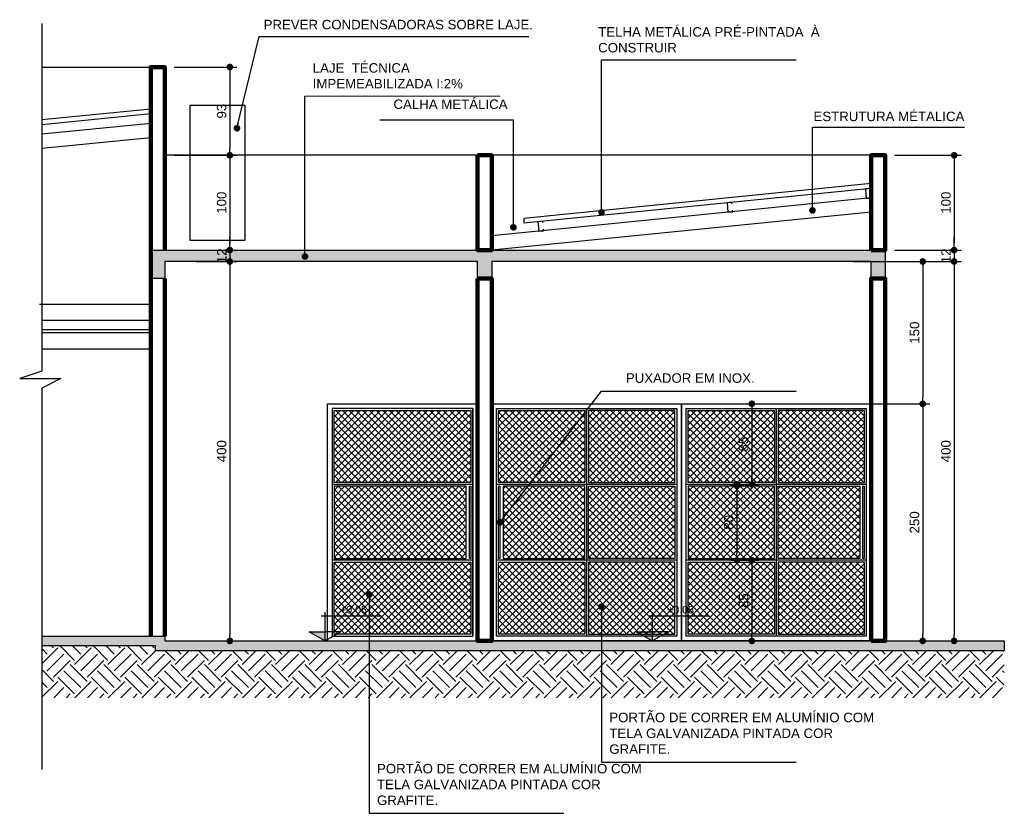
# Model space of a CAD drawing. Header units: metres. Extents: x -44 to 208, y -13 to 238.
# Tile 153 of 154: x 113.74 to 124.13, y 153.43 to 161.8. Entities that reach past the tile are written whole.
import ezdxf
from ezdxf.enums import TextEntityAlignment as Align

# ---------------------------------------------------------------- set-up
doc = ezdxf.new("R2010")
doc.units = ezdxf.units.M
doc.header["$MEASUREMENT"] = 0
doc.layers.add('ALV-ALT', color=7, linetype='Continuous', lineweight=90)
doc.layers.add('VIS-V03', color=4, linetype='Continuous', lineweight=25)
for name, color, linetype in [('CTA-GER', 35, 'Continuous'), ('ESQ-POR', 3, 'Continuous'), ('HTC - GER', 254, 'Continuous'), ('HTC-EST', 253, 'Continuous'), ('HTC-PIS', 8, 'Continuous'), ('LAY-COR', 31, 'Continuous'), ('PIS-CTE', 201, 'Continuous'), ('TXT-ESP', 40, 'Continuous'), ('VIS-V05', 31, 'Continuous'), ('VIS-V06', 9, 'Continuous')]:
    doc.layers.add(name, color=color, linetype=linetype)
doc.styles.add('ARIAL', font='arial.ttf')
doc.styles.add('Griffe', font='arial.ttf')
doc.styles.add('Texto Cota', font='arial.ttf')
doc.dimstyles.new('ARQ-1-50', dxfattribs={"dimscale": 0, "dimtxt": 0.1, "dimasz": 0.07, "dimexe": 0.075, "dimexo": 0.1, "dimgap": 0.035, "dimtad": 1, "dimdec": 0, "dimlfac": 100, "dimzin": 1, "dimdsep": 46, "dimtxsty": 'Texto Cota', "dimblk": 'DOT', "dimcen": 0.1, "dimclrd": 256, "dimclre": 256, "dimclrt": 15, "dimaunit": 1, "dimadec": 0, "dimazin": 0, "dimtfac": 1.8, "dimtdec": 0, "dimtix": 1, "dimtmove": 2, "dimatfit": 1, "dimldrblk": 'DOT', "dimfxl": 1, "dimtolj": 1, "dimtzin": 4, "dimlwd": -1, "dimarcsym": 0})

# ---------------------------------------------------------------- blocks, each defined once
blk = doc.blocks.new('Nivel corte-2')
for p, q in [((-0.0319, 0.2207), (0.4962, 0.2207)), ((0, 0.2526), (0, 0.08)), ((-0.1386, 0.08), (0, 0.08)), ((0, 0), (-0.1386, 0.08)), ((0, 0), (0.1386, 0.08)), ((0.1386, 0.08), (0, 0.08)), ((0, 0.08), (0, 0))]:
    blk.add_line(p, q)
for points in [[(-0.1386, 0.08), (0, 0.08), (0, 0)], [(-0.1386, 0.08), (0, 0.08), (0, 0), (-0.1386, 0.08)], [(-0.1386, 0.08), (0, 0.08), (0, 0), (-0.1386, 0.08)]]:
    blk.add_solid(points)
at = {"style": 'Griffe'}
blk.add_attdef('NIVEL', text='', height=0.1, dxfattribs=at).set_placement((0.2322, 0.2207), align=Align.BOTTOM_CENTER)
blk.add_attdef('AMBIENTE', text='', height=0.12, dxfattribs=at).set_placement((0.1644, 0.0803), align=Align.MIDDLE_LEFT)
blk = doc.blocks.new('_DOT')
at = {"color": 0, "linetype": 'ByBlock'}
blk.add_line((-0.5, 0), (-1, 0), dxfattribs=at)
at = {"color": 0, "linetype": 'ByBlock', "const_width": 0.5}
blk.add_lwpolyline([(-0.25, 0, 1), (0.25, 0, 1)], format="xyb", close=True, dxfattribs=at)
blk = doc.blocks.new('*D4488')
at = {"layer": 'CTA-GER', "lineweight": -2, "transparency": 16777216}
for p, q in [((115.375, 161.299), (116.036, 161.299)), ((115.375, 160.369), (116.036, 160.369))]:
    blk.add_line(p, q, dxfattribs=at)
at = {"layer": 'CTA-GER', "transparency": 16777216}
blk.add_line((115.961, 161.229), (115.961, 160.439), dxfattribs=at)
at = {"layer": 'Defpoints', "color": 0, "transparency": 16777216}
for p in [(115.275, 161.299), (115.275, 160.369), (115.961, 160.369)]:
    blk.add_point(p, dxfattribs=at)
at = {"layer": 'CTA-GER', "transparency": 16777216, "xscale": 0.07, "yscale": 0.07, "zscale": 0.07}
for p, rotation in [((115.961, 161.299), 90), ((115.961, 160.369), 270)]:
    blk.add_blockref('_DOT', p, dxfattribs=dict(at, rotation=rotation))
at = {"layer": 'CTA-GER', "color": 15, "transparency": 16777216, "insert": (115.875, 160.834), "char_height": 0.1, "attachment_point": 5, "rotation": 90, "style": 'Texto Cota'}
blk.add_mtext('\\A1;93', dxfattribs=at)
blk = doc.blocks.new('*D4489')
at = {"layer": 'CTA-GER', "lineweight": -2, "transparency": 16777216}
for p, q in [((115.375, 160.369), (116.036, 160.369)), ((115.582, 159.369), (116.036, 159.369))]:
    blk.add_line(p, q, dxfattribs=at)
at = {"layer": 'CTA-GER', "transparency": 16777216}
blk.add_line((115.961, 160.299), (115.961, 159.439), dxfattribs=at)
at = {"layer": 'Defpoints', "color": 0, "transparency": 16777216}
for p in [(115.275, 160.369), (115.482, 159.369), (115.961, 159.369)]:
    blk.add_point(p, dxfattribs=at)
at = {"layer": 'CTA-GER', "transparency": 16777216, "xscale": 0.07, "yscale": 0.07, "zscale": 0.07}
for p, rotation in [((115.961, 160.369), 90), ((115.961, 159.369), 270)]:
    blk.add_blockref('_DOT', p, dxfattribs=dict(at, rotation=rotation))
at = {"layer": 'CTA-GER', "color": 15, "transparency": 16777216, "insert": (115.875, 159.869), "char_height": 0.1, "attachment_point": 5, "rotation": 90, "style": 'Texto Cota'}
blk.add_mtext('\\A1;100', dxfattribs=at)
blk = doc.blocks.new('*D4490')
at = {"layer": 'CTA-GER', "transparency": 16777216}
for p, q in [((115.961, 159.439), (115.961, 159.509)), ((115.961, 159.369), (115.961, 159.249)), ((115.961, 159.179), (115.961, 159.109))]:
    blk.add_line(p, q, dxfattribs=at)
at = {"layer": 'CTA-GER', "lineweight": -2, "transparency": 16777216}
for p, q in [((115.582, 159.369), (116.036, 159.369)), ((115.602, 159.249), (116.036, 159.249))]:
    blk.add_line(p, q, dxfattribs=at)
at = {"layer": 'Defpoints', "color": 0, "transparency": 16777216}
for p in [(115.482, 159.369), (115.502, 159.249), (115.961, 159.249)]:
    blk.add_point(p, dxfattribs=at)
at = {"layer": 'CTA-GER', "transparency": 16777216, "xscale": 0.07, "yscale": 0.07, "zscale": 0.07}
for p, rotation in [((115.961, 159.369), 270), ((115.961, 159.249), 90)]:
    blk.add_blockref('_DOT', p, dxfattribs=dict(at, rotation=rotation))
at = {"layer": 'CTA-GER', "color": 15, "transparency": 16777216, "insert": (115.876, 159.309), "char_height": 0.1, "attachment_point": 5, "rotation": 90, "style": 'Texto Cota'}
blk.add_mtext('\\A1;12', dxfattribs=at)
blk = doc.blocks.new('*D4487')
at = {"layer": 'CTA-GER', "lineweight": -2, "transparency": 16777216}
for p, q in [((115.702, 159.249), (116.036, 159.249)), ((115.828, 155.249), (116.036, 155.249))]:
    blk.add_line(p, q, dxfattribs=at)
at = {"layer": 'CTA-GER', "transparency": 16777216}
blk.add_line((115.961, 159.179), (115.961, 155.319), dxfattribs=at)
at = {"layer": 'Defpoints', "color": 0, "transparency": 16777216}
for p in [(115.602, 159.249), (115.728, 155.249), (115.961, 155.249)]:
    blk.add_point(p, dxfattribs=at)
at = {"layer": 'CTA-GER', "transparency": 16777216, "xscale": 0.07, "yscale": 0.07, "zscale": 0.07}
for p, rotation in [((115.961, 159.249), 90), ((115.961, 155.249), 270)]:
    blk.add_blockref('_DOT', p, dxfattribs=dict(at, rotation=rotation))
at = {"layer": 'CTA-GER', "color": 15, "transparency": 16777216, "insert": (115.875, 157.249), "char_height": 0.1, "attachment_point": 5, "rotation": 90, "style": 'Texto Cota'}
blk.add_mtext('\\A1;400', dxfattribs=at)
blk = doc.blocks.new('*D4491')
at = {"layer": 'CTA-GER', "lineweight": -2, "transparency": 16777216}
for p, q in [((122.974, 160.369), (123.675, 160.369)), ((122.974, 159.369), (123.675, 159.369))]:
    blk.add_line(p, q, dxfattribs=at)
at = {"layer": 'CTA-GER', "transparency": 16777216}
blk.add_line((123.6, 160.299), (123.6, 159.439), dxfattribs=at)
at = {"layer": 'Defpoints', "color": 0, "transparency": 16777216}
for p in [(122.874, 160.369), (122.874, 159.369), (123.6, 159.369)]:
    blk.add_point(p, dxfattribs=at)
at = {"layer": 'CTA-GER', "transparency": 16777216, "xscale": 0.07, "yscale": 0.07, "zscale": 0.07}
for p, rotation in [((123.6, 160.369), 90), ((123.6, 159.369), 270)]:
    blk.add_blockref('_DOT', p, dxfattribs=dict(at, rotation=rotation))
at = {"layer": 'CTA-GER', "color": 15, "transparency": 16777216, "insert": (123.514, 159.869), "char_height": 0.1, "attachment_point": 5, "rotation": 90, "style": 'Texto Cota'}
blk.add_mtext('\\A1;100', dxfattribs=at)
blk = doc.blocks.new('*D4492')
at = {"layer": 'CTA-GER', "transparency": 16777216}
for p, q in [((123.6, 159.439), (123.6, 159.509)), ((123.6, 159.369), (123.6, 159.249)), ((123.6, 159.179), (123.6, 159.109))]:
    blk.add_line(p, q, dxfattribs=at)
at = {"layer": 'CTA-GER', "lineweight": -2, "transparency": 16777216}
for p, q in [((122.974, 159.369), (123.675, 159.369)), ((122.824, 159.249), (123.675, 159.249))]:
    blk.add_line(p, q, dxfattribs=at)
at = {"layer": 'Defpoints', "color": 0, "transparency": 16777216}
for p in [(122.874, 159.369), (122.724, 159.249), (123.6, 159.249)]:
    blk.add_point(p, dxfattribs=at)
at = {"layer": 'CTA-GER', "transparency": 16777216, "xscale": 0.07, "yscale": 0.07, "zscale": 0.07}
for p, rotation in [((123.6, 159.369), 270), ((123.6, 159.249), 90)]:
    blk.add_blockref('_DOT', p, dxfattribs=dict(at, rotation=rotation))
at = {"layer": 'CTA-GER', "color": 15, "transparency": 16777216, "insert": (123.515, 159.309), "char_height": 0.1, "attachment_point": 5, "rotation": 90, "style": 'Texto Cota'}
blk.add_mtext('\\A1;12', dxfattribs=at)
blk = doc.blocks.new('*D4493')
at = {"layer": 'CTA-GER', "lineweight": -2, "transparency": 16777216}
for p, q in [((122.824, 159.249), (123.675, 159.249)), ((123.142, 155.249), (123.675, 155.249))]:
    blk.add_line(p, q, dxfattribs=at)
at = {"layer": 'CTA-GER', "transparency": 16777216}
blk.add_line((123.6, 159.179), (123.6, 155.319), dxfattribs=at)
at = {"layer": 'Defpoints', "color": 0, "transparency": 16777216}
for p in [(122.724, 159.249), (123.042, 155.249), (123.6, 155.249)]:
    blk.add_point(p, dxfattribs=at)
at = {"layer": 'CTA-GER', "transparency": 16777216, "xscale": 0.07, "yscale": 0.07, "zscale": 0.07}
for p, rotation in [((123.6, 159.249), 90), ((123.6, 155.249), 270)]:
    blk.add_blockref('_DOT', p, dxfattribs=dict(at, rotation=rotation))
at = {"layer": 'CTA-GER', "color": 15, "transparency": 16777216, "insert": (123.514, 157.249), "char_height": 0.1, "attachment_point": 5, "rotation": 90, "style": 'Texto Cota'}
blk.add_mtext('\\A1;400', dxfattribs=at)
blk = doc.blocks.new('*D4494')
at = {"layer": 'CTA-GER', "lineweight": -2, "transparency": 16777216}
for p, q in [((122.531, 159.249), (123.344, 159.249)), ((122.531, 157.749), (123.344, 157.749))]:
    blk.add_line(p, q, dxfattribs=at)
at = {"layer": 'CTA-GER', "transparency": 16777216}
blk.add_line((123.269, 159.179), (123.269, 157.819), dxfattribs=at)
at = {"layer": 'Defpoints', "color": 0, "transparency": 16777216}
for p in [(122.431, 159.249), (122.431, 157.749), (123.269, 157.749)]:
    blk.add_point(p, dxfattribs=at)
at = {"layer": 'CTA-GER', "transparency": 16777216, "xscale": 0.07, "yscale": 0.07, "zscale": 0.07}
for p, rotation in [((123.269, 159.249), 90), ((123.269, 157.749), 270)]:
    blk.add_blockref('_DOT', p, dxfattribs=dict(at, rotation=rotation))
at = {"layer": 'CTA-GER', "color": 15, "transparency": 16777216, "insert": (123.183, 158.499), "char_height": 0.1, "attachment_point": 5, "rotation": 90, "style": 'Texto Cota'}
blk.add_mtext('\\A1;150', dxfattribs=at)
blk = doc.blocks.new('*D4495')
at = {"layer": 'CTA-GER', "lineweight": -2, "transparency": 16777216}
for p, q in [((123.123, 157.749), (123.344, 157.749)), ((123.123, 155.249), (123.344, 155.249))]:
    blk.add_line(p, q, dxfattribs=at)
at = {"layer": 'CTA-GER', "transparency": 16777216}
blk.add_line((123.269, 157.679), (123.269, 155.319), dxfattribs=at)
at = {"layer": 'Defpoints', "color": 0, "transparency": 16777216}
for p in [(123.023, 157.749), (123.023, 155.249), (123.269, 155.249)]:
    blk.add_point(p, dxfattribs=at)
at = {"layer": 'CTA-GER', "transparency": 16777216, "xscale": 0.07, "yscale": 0.07, "zscale": 0.07}
for p, rotation in [((123.269, 157.749), 90), ((123.269, 155.249), 270)]:
    blk.add_blockref('_DOT', p, dxfattribs=dict(at, rotation=rotation))
at = {"layer": 'CTA-GER', "color": 15, "transparency": 16777216, "insert": (123.183, 156.499), "char_height": 0.1, "attachment_point": 5, "rotation": 90, "style": 'Texto Cota'}
blk.add_mtext('\\A1;250', dxfattribs=at)
blk = doc.blocks.new('*D4496')
at = {"layer": 'CTA-GER', "lineweight": -2, "transparency": 16777216}
for p, q in [((121.395, 157.749), (121.542, 157.749)), ((121.395, 156.899), (121.542, 156.899))]:
    blk.add_line(p, q, dxfattribs=at)
at = {"layer": 'CTA-GER', "transparency": 16777216}
blk.add_line((121.467, 157.679), (121.467, 156.969), dxfattribs=at)
at = {"layer": 'Defpoints', "color": 0, "transparency": 16777216}
for p in [(121.295, 157.749), (121.295, 156.899), (121.467, 156.899)]:
    blk.add_point(p, dxfattribs=at)
at = {"layer": 'CTA-GER', "transparency": 16777216, "xscale": 0.07, "yscale": 0.07, "zscale": 0.07}
for p, rotation in [((121.467, 157.749), 90), ((121.467, 156.899), 270)]:
    blk.add_blockref('_DOT', p, dxfattribs=dict(at, rotation=rotation))
at = {"layer": 'CTA-GER', "color": 15, "transparency": 16777216, "insert": (121.38, 157.324), "char_height": 0.1, "attachment_point": 5, "rotation": 90, "style": 'Texto Cota'}
blk.add_mtext('\\A1;85', dxfattribs=at)
blk = doc.blocks.new('*D4497')
at = {"layer": 'CTA-GER', "lineweight": -2, "transparency": 16777216}
for p, q in [((121.239, 156.899), (121.385, 156.899)), ((121.239, 156.099), (121.385, 156.099))]:
    blk.add_line(p, q, dxfattribs=at)
at = {"layer": 'CTA-GER', "transparency": 16777216}
blk.add_line((121.31, 156.829), (121.31, 156.169), dxfattribs=at)
at = {"layer": 'Defpoints', "color": 0, "transparency": 16777216}
for p in [(121.139, 156.899), (121.139, 156.099), (121.31, 156.099)]:
    blk.add_point(p, dxfattribs=at)
at = {"layer": 'CTA-GER', "transparency": 16777216, "xscale": 0.07, "yscale": 0.07, "zscale": 0.07}
for p, rotation in [((121.31, 156.899), 90), ((121.31, 156.099), 270)]:
    blk.add_blockref('_DOT', p, dxfattribs=dict(at, rotation=rotation))
at = {"layer": 'CTA-GER', "color": 15, "transparency": 16777216, "insert": (121.224, 156.499), "char_height": 0.1, "attachment_point": 5, "rotation": 90, "style": 'Texto Cota'}
blk.add_mtext('\\A1;80', dxfattribs=at)
blk = doc.blocks.new('*D4498')
at = {"layer": 'CTA-GER', "lineweight": -2, "transparency": 16777216}
for p, q in [((121.239, 156.099), (121.542, 156.099)), ((121.307, 155.249), (121.542, 155.249))]:
    blk.add_line(p, q, dxfattribs=at)
at = {"layer": 'CTA-GER', "transparency": 16777216}
blk.add_line((121.467, 156.029), (121.467, 155.319), dxfattribs=at)
at = {"layer": 'Defpoints', "color": 0, "transparency": 16777216}
for p in [(121.139, 156.099), (121.207, 155.249), (121.467, 155.249)]:
    blk.add_point(p, dxfattribs=at)
at = {"layer": 'CTA-GER', "transparency": 16777216, "xscale": 0.07, "yscale": 0.07, "zscale": 0.07}
for p, rotation in [((121.467, 156.099), 90), ((121.467, 155.249), 270)]:
    blk.add_blockref('_DOT', p, dxfattribs=dict(at, rotation=rotation))
at = {"layer": 'CTA-GER', "color": 15, "transparency": 16777216, "insert": (121.38, 155.674), "char_height": 0.1, "attachment_point": 5, "rotation": 90, "style": 'Texto Cota'}
blk.add_mtext('\\A1;85', dxfattribs=at)

msp = doc.modelspace()

# ---------------------------------------------------------------- hatches: boundary and pattern name
at = {"layer": 'HTC - GER'}
h = msp.add_hatch(dxfattribs=at)
h.set_pattern_fill('EARTH', color=256, angle=45)
h.set_pattern_definition([(45, (-0.09687, 47.03255), (3e-17, 0.3535534), [0.25, -0.25]), (45, (-0.16316, 47.09884), (3e-17, 0.3535534), [0.25, -0.25]), (45, (-0.22945, 47.16513), (3e-17, 0.3535534), [0.25, -0.25]), (135, (-0.22945, 47.20933), (-0.3535534, 6e-17), [0.25, -0.25]), (135, (-0.16316, 47.27562), (-0.3535534, 6e-17), [0.25, -0.25]), (135, (-0.09687, 47.3419), (-0.3535534, 6e-17), [0.25, -0.25])])
h.paths.add_polyline_path([(113.977, 155.199), (113.977, 154.649), (124.129, 154.649), (124.129, 155.149), (118.724, 155.149), (118.724, 154.749), (118.724, 155.149), (115.175, 155.149), (115.175, 155.199)])
at = {"layer": 'HTC-EST'}
h = msp.add_hatch(color=256, dxfattribs=at)
h.dxf.hatch_style = 1
h.paths.add_polyline_path([(115.126, 159.369), (122.874, 159.369), (122.874, 159.069), (122.724, 159.069), (122.724, 159.249), (118.724, 159.249), (118.724, 159.069), (118.574, 159.069), (118.574, 159.249), (115.275, 159.249), (115.275, 159.069), (115.126, 159.069)])
at = {"layer": 'HTC-PIS'}
h = msp.add_hatch(dxfattribs=at)
h.set_pattern_fill('NET', color=256, scale=0.4, angle=45)
h.set_pattern_definition([(45, (18.532484, 89.77317), (-0.03535534, 0.03535534), []), (135, (18.532484, 89.77317), (-0.03535534, -0.03535534), [])])
h.paths.add_polyline_path([(118.504, 157.679), (117.06, 157.679), (117.06, 156.919), (118.504, 156.919)])
h.paths.add_polyline_path([(117.06, 156.879), (117.06, 156.119), (118.454, 156.119), (118.454, 156.879)])
h.paths.add_polyline_path([(117.06, 156.079), (117.06, 155.319), (118.504, 155.319), (118.504, 156.079)])
h.paths.add_polyline_path([(118.794, 156.079), (118.794, 155.319), (119.704, 155.319), (119.704, 156.079)])
h.paths.add_polyline_path([(119.744, 156.079), (119.744, 155.319), (120.654, 155.319), (120.654, 156.079)])
h.paths.add_polyline_path([(120.654, 156.119), (120.654, 156.879), (119.744, 156.879), (119.744, 156.119)])
h.paths.add_polyline_path([(118.844, 156.119), (119.704, 156.119), (119.704, 156.879), (118.844, 156.879)])
h.paths.add_polyline_path([(119.704, 156.919), (119.704, 157.679), (118.794, 157.679), (118.794, 156.919)])
h.paths.add_polyline_path([(120.654, 156.919), (120.654, 157.679), (119.744, 157.679), (119.744, 156.919)])
h.paths.add_polyline_path([(121.704, 156.919), (121.704, 157.679), (120.794, 157.679), (120.794, 156.919)])
h.paths.add_polyline_path([(121.744, 156.919), (122.654, 156.919), (122.654, 157.679), (121.744, 157.679)])
h.paths.add_polyline_path([(121.744, 156.119), (122.604, 156.119), (122.604, 156.879), (121.744, 156.879)])
h.paths.add_polyline_path([(121.704, 156.879), (120.794, 156.879), (120.794, 156.119), (121.704, 156.119)])
h.paths.add_polyline_path([(121.704, 156.079), (120.794, 156.079), (120.794, 155.319), (121.704, 155.319)])
h.paths.add_polyline_path([(121.744, 156.079), (121.744, 155.319), (122.654, 155.319), (122.654, 156.079)])
h = msp.add_hatch(color=256, dxfattribs=at)
h.dxf.hatch_style = 1
h.paths.add_polyline_path([(118.724, 155.249), (118.724, 155.149), (124.129, 155.149), (124.129, 155.249)])
h.paths.add_polyline_path([(113.977, 155.299), (113.977, 155.199), (115.175, 155.199), (115.175, 155.149), (118.724, 155.149), (118.724, 155.249), (115.275, 155.249), (115.275, 155.299)])

# ---------------------------------------------------------------- linework, layer by layer
at = {"layer": 'ALV-ALT'}
for points in [[(115.126, 155.299), (115.126, 161.299), (115.275, 161.299), (115.275, 159.369)], [(115.275, 159.069), (115.275, 155.299)]]:
    msp.add_lwpolyline(points, dxfattribs=at)
for points in [[(118.574, 160.369), (118.724, 160.369), (118.724, 159.369), (118.574, 159.369)], [(122.724, 159.369), (122.874, 159.369), (122.874, 160.369), (122.724, 160.369)], [(118.574, 159.069), (118.724, 159.069), (118.724, 155.249), (118.574, 155.249)], [(122.724, 155.249), (122.874, 155.249), (122.874, 159.069), (122.724, 159.069)]]:
    msp.add_lwpolyline(points, close=True, dxfattribs=at)
at = {"layer": 'ESQ-POR'}
for p, q in [((115.126, 160.856), (113.977, 160.741)), ((115.126, 160.805), (113.977, 160.691)), ((122.724, 160.07), (119.062, 159.704)), ((122.724, 160.02), (119.062, 159.654)), ((119.062, 159.704), (119.062, 159.654))]:
    msp.add_line(p, q, dxfattribs=at)
msp.add_lwpolyline([(113.977, 161.76), (113.977, 158.094), (113.745, 158.016), (114.18, 158.016), (113.977, 157.915), (113.977, 153.892)], dxfattribs=at)
at = {"layer": 'HTC-PIS'}
for p, q in [((118.524, 157.699), (118.524, 155.299)), ((119.724, 157.699), (119.724, 155.299)), ((121.724, 157.699), (121.724, 155.299)), ((118.524, 156.899), (117.04, 156.899)), ((120.674, 156.899), (118.774, 156.899)), ((122.674, 156.899), (120.774, 156.899)), ((118.524, 156.099), (117.04, 156.099)), ((120.674, 156.099), (118.774, 156.099)), ((122.674, 156.099), (120.774, 156.099))]:
    msp.add_line(p, q, dxfattribs=at)
for points in [[(120.724, 155.249), (118.724, 155.249), (118.724, 157.749), (120.724, 157.749)], [(122.724, 155.249), (120.724, 155.249), (120.724, 157.749), (122.724, 157.749)], [(118.524, 157.699), (117.04, 157.699), (117.04, 155.299), (118.524, 155.299)], [(117.06, 157.679), (118.504, 157.679), (118.504, 156.919), (117.06, 156.919)], [(120.674, 155.299), (118.774, 155.299), (118.774, 157.699), (120.674, 157.699)], [(118.794, 157.679), (119.704, 157.679), (119.704, 156.919), (118.794, 156.919)], [(120.654, 157.679), (119.744, 157.679), (119.744, 156.919), (120.654, 156.919)], [(122.674, 155.299), (120.774, 155.299), (120.774, 157.699), (122.674, 157.699)], [(120.794, 157.679), (121.704, 157.679), (121.704, 156.919), (120.794, 156.919)], [(122.654, 157.679), (121.744, 157.679), (121.744, 156.919), (122.654, 156.919)], [(117.06, 156.119), (118.454, 156.119), (118.454, 156.879), (117.06, 156.879)], [(118.844, 156.119), (119.704, 156.119), (119.704, 156.879), (118.844, 156.879)], [(120.654, 156.119), (119.744, 156.119), (119.744, 156.879), (120.654, 156.879)], [(120.794, 156.119), (121.704, 156.119), (121.704, 156.879), (120.794, 156.879)], [(122.604, 156.119), (121.744, 156.119), (121.744, 156.879), (122.604, 156.879)], [(117.06, 156.079), (118.504, 156.079), (118.504, 155.319), (117.06, 155.319)], [(118.794, 156.079), (119.704, 156.079), (119.704, 155.319), (118.794, 155.319)], [(120.654, 156.079), (119.744, 156.079), (119.744, 155.319), (120.654, 155.319)], [(120.794, 156.079), (121.704, 156.079), (121.704, 155.319), (120.794, 155.319)], [(122.654, 156.079), (121.744, 156.079), (121.744, 155.319), (122.654, 155.319)]]:
    msp.add_lwpolyline(points, close=True, dxfattribs=at)
at = {"layer": 'LAY-COR'}
for p, q in [((115.126, 160.705), (113.977, 160.59)), ((115.126, 160.554), (113.977, 160.439)), ((122.724, 159.92), (118.724, 159.52)), ((122.724, 159.769), (118.724, 159.369)), ((113.977, 158.629), (115.126, 158.629)), ((113.977, 158.499), (115.126, 158.499)), ((113.977, 158.329), (115.126, 158.329))]:
    msp.add_line(p, q, dxfattribs=at)
msp.add_lwpolyline([(113.977, 158.499), (115.126, 158.499), (115.126, 158.529), (113.977, 158.529)], dxfattribs=at)
at = {"layer": 'PIS-CTE'}
for points in [[(115.126, 159.369), (122.874, 159.369), (122.874, 159.069), (122.724, 159.069), (122.724, 159.249), (118.724, 159.249), (118.724, 159.069), (118.574, 159.069), (118.574, 159.249), (115.275, 159.249), (115.275, 159.069), (115.126, 159.069), (115.126, 159.369)], [(113.977, 155.299), (115.275, 155.299)], [(113.977, 155.299), (115.275, 155.299), (115.275, 155.249), (118.724, 155.249)], [(113.977, 155.199), (115.175, 155.199), (115.175, 155.149), (118.724, 155.149)], [(118.724, 155.249), (124.129, 155.249), (124.129, 155.149)], [(118.724, 155.149), (124.129, 155.149)]]:
    msp.add_lwpolyline(points, dxfattribs=at)
at = {"layer": 'VIS-V03'}
for points in [[(122.715, 160.004), (122.714, 160.019), (122.664, 160.014), (122.674, 159.915), (122.724, 159.92), (122.722, 159.935)], [(121.256, 159.858), (121.255, 159.873), (121.205, 159.868), (121.215, 159.769), (121.265, 159.774), (121.263, 159.789)], [(119.262, 159.659), (119.261, 159.674), (119.211, 159.669), (119.221, 159.569), (119.271, 159.574), (119.269, 159.589)]]:
    msp.add_lwpolyline(points, dxfattribs=at)
at = {"layer": 'VIS-V05'}
for points in [[(116.99, 155.249), (116.99, 157.749), (118.574, 157.749), (118.574, 155.249)], [(118.724, 155.249), (118.724, 157.749), (122.724, 157.749), (122.724, 155.249)]]:
    msp.add_lwpolyline(points, dxfattribs=at)
for points in [[(118.488, 156.879), (118.503, 156.879), (118.503, 156.119), (118.488, 156.119)], [(118.796, 156.879), (118.81, 156.879), (118.81, 156.119), (118.796, 156.119)], [(122.637, 156.879), (122.652, 156.879), (122.652, 156.119), (122.637, 156.119)]]:
    msp.add_lwpolyline(points, close=True, dxfattribs=at)
at = {"layer": 'VIS-V06'}
for p, q in [((113.977, 161.299), (115.126, 161.299)), ((122.724, 160.369), (115.275, 160.369)), ((113.955, 158.799), (115.126, 158.799))]:
    msp.add_line(p, q, dxfattribs=at)
msp.add_lwpolyline([(115.542, 160.897), (116.119, 160.897), (116.119, 159.472), (115.542, 159.472)], close=True, dxfattribs=at)

# ---------------------------------------------------------------- block references
at = {"layer": 'TXT-ESP'}
ref = msp.add_blockref('Nivel corte-2', (116.964, 155.249), dxfattribs=dict(at, xscale=1.2, yscale=1.2, zscale=1.2))
ref.add_attrib('NIVEL', '+0.05', dxfattribs={"layer": '0', "height": 0.08, "style": 'Griffe'}).set_placement((117.265, 155.514), align=Align.BOTTOM_CENTER)
ref = msp.add_blockref('Nivel corte-2', (120.414, 155.249), dxfattribs=dict(at, xscale=1.2, yscale=1.2, zscale=1.2))
ref.add_attrib('NIVEL', '+0.05', dxfattribs={"layer": '0', "height": 0.08, "style": 'Griffe'}).set_placement((120.715, 155.514), align=Align.BOTTOM_CENTER)

# ---------------------------------------------------------------- texts
at = {"layer": 'TXT-ESP', "char_height": 0.1, "style": 'ARIAL'}
for s, insert, width, attachment_point in [('PREVER CONDENSADORAS SOBRE LAJE. ', (116.317, 161.797), 2.97486, 1), ('TELHA METÁLICA PRÉ-PINTADA  À CONSTRUIR', (119.846, 161.72), 2.97486, 1), ('LAJE  TÉCNICA IMPEMEABILIZADA I:2%', (116.835, 161.34), 2.16984, 1), ('CALHA METÁLICA', (118.89, 160.957), 2.97486, 3), ('ESTRUTURA MÉTALICA ', (122.117, 160.829), 2.97486, 1), ('PUXADOR EM INOX.', (120.138, 158.07), 2.97486, 1), ('PORTÃO DE CORRER EM ALUMÍNIO COM TELA GALVANIZADA PINTADA COR GRAFITE.', (119.963, 154.492), 2.97486, 1), ('PORTÃO DE CORRER EM ALUMÍNIO COM TELA GALVANIZADA PINTADA COR GRAFITE.', (117.513, 153.952), 2.97486, 1)]:
    msp.add_mtext(s, dxfattribs=dict(at, insert=insert, width=width, attachment_point=attachment_point))

# ---------------------------------------------------------------- dimensions: what is measured, and where the dimension line sits
at = {"layer": 'CTA-GER'}
for base, p1, p2, picture, middle in [((115.961, 160.369), (115.275, 161.299), (115.275, 160.369), '*D4488', (115.875, 160.834)), ((115.961, 159.369), (115.275, 160.369), (115.482, 159.369), '*D4489', (115.875, 159.869)), ((123.6, 159.369), (122.874, 160.369), (122.874, 159.369), '*D4491', (123.514, 159.869)), ((115.961, 159.249), (115.482, 159.369), (115.502, 159.249), '*D4490', (115.876, 159.309)), ((123.6, 159.249), (122.874, 159.369), (122.724, 159.249), '*D4492', (123.515, 159.309)), ((115.961, 155.249), (115.602, 159.249), (115.728, 155.249), '*D4487', (115.875, 157.249)), ((123.269, 157.749), (122.431, 159.249), (122.431, 157.749), '*D4494', (123.183, 158.499)), ((123.6, 155.249), (122.724, 159.249), (123.042, 155.249), '*D4493', (123.514, 157.249)), ((121.467, 156.899), (121.295, 157.749), (121.295, 156.899), '*D4496', (121.38, 157.324)), ((123.269, 155.249), (123.023, 157.749), (123.023, 155.249), '*D4495', (123.183, 156.499)), ((121.31, 156.099), (121.139, 156.899), (121.139, 156.099), '*D4497', (121.224, 156.499)), ((121.467, 155.249), (121.139, 156.099), (121.207, 155.249), '*D4498', (121.38, 155.674))]:
    dim = msp.add_linear_dim(base=base, p1=p1, p2=p2, angle=90, dimstyle='ARQ-1-50', override={"dimscale": 1}, dxfattribs=at)
    dim.commit()
    dim.dimension.update_dxf_attribs({"geometry": picture, "text_midpoint": middle})

# ---------------------------------------------------------------- leaders
for points in [[(116.036, 160.654), (116.27, 161.623), (119.113, 161.623)], [(119.881, 159.767), (119.881, 161.374), (121.935, 161.374)], [(116.753, 159.302), (116.753, 160.993), (118.807, 160.994)], [(118.952, 159.609), (118.952, 160.739), (117.542, 160.739)], [(122.106, 159.788), (122.106, 160.667), (123.709, 160.667)], [(118.81, 156.499), (119.881, 157.883), (121.935, 157.883)], [(117.431, 155.737), (117.431, 153.431), (119.485, 153.432)], [(119.881, 155.609), (119.881, 153.971), (121.935, 153.972)]]:
    msp.add_leader(points, dimstyle='ARQ-1-50', override={"dimscale": 1}, dxfattribs=at)

doc.saveas('drawing.dxf')
